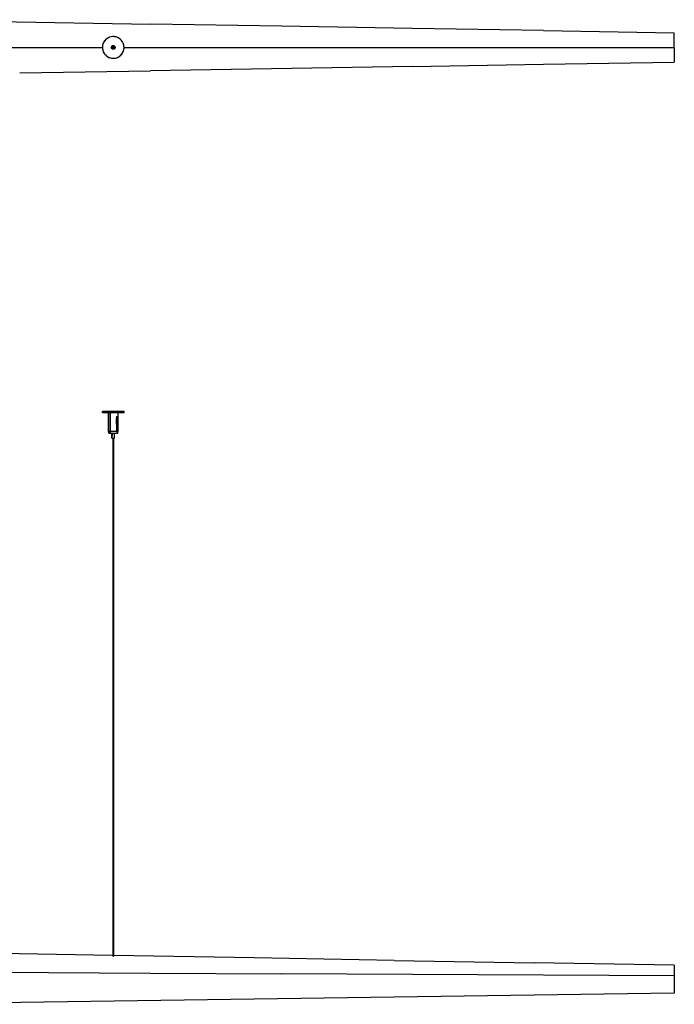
# Model space of a CAD drawing. Extents: x 0 to 2623, y 0 to 1316.
# Tile 8 of 9: x 1225 to 2100, y 0 to 1316. Entities that reach past the tile are written whole.
import ezdxf

# ---------------------------------------------------------------- set-up
doc = ezdxf.new("R2010")
doc.units = 0
doc.header["$MEASUREMENT"] = 0
doc.layers.add('MAKE2D$VISIBILE$CURVE', color=7, linetype='CONTINUOUS')

msp = doc.modelspace()

# ---------------------------------------------------------------- linework, layer by layer
at = {"layer": 'MAKE2D$VISIBILE$CURVE', "color": 7}
for p, q in [((1050, 1315.6), (1400, 1309.8)), ((1575, 1306.9), (1400, 1309.8)), ((1750, 1304), (1575, 1306.9)), ((1925, 1301.1), (1750, 1304)), ((1341.4, 1290.2), (1339.8, 1288.8)), ((1341.4, 1290.2), (1339.9, 1289)), ((1343.2, 1291.4), (1341.4, 1290.2)), ((1343.1, 1291.3), (1341.4, 1290.2)), ((1341.4, 1290.2), (1341.4, 1290.2)), ((1345.2, 1292.2), (1343.2, 1291.4)), ((1344.9, 1292.1), (1343.6, 1291.5)), ((1347.3, 1292.8), (1345.2, 1292.2)), ((1347.2, 1292.8), (1345.5, 1292.3)), ((1347.3, 1292.8), (1347.2, 1292.8)), ((1349.5, 1293), (1347.3, 1292.8)), ((1349.3, 1293), (1347.3, 1292.8)), ((1351.6, 1292.9), (1349.5, 1293)), ((1351.3, 1293), (1349.8, 1293)), ((1353.8, 1292.5), (1351.6, 1292.9)), ((1353.7, 1292.6), (1351.9, 1292.9)), ((1353.8, 1292.5), (1353.7, 1292.6)), ((1355.8, 1291.8), (1353.8, 1292.5)), ((1355.6, 1291.9), (1353.8, 1292.5)), ((1357.7, 1290.8), (1355.8, 1291.8)), ((1357.4, 1291), (1356.1, 1291.7)), ((1359.5, 1289.5), (1357.7, 1290.8)), ((1359.5, 1289.5), (1357.9, 1290.7)), ((1361, 1288), (1359.5, 1289.5)), ((1360.8, 1288.1), (1359.5, 1289.5)), ((1925, 1301.1), (2100, 1298.2)), ((2100, 1278.5), (2100, 1298.2)), ((1199.5, 1278.5), (1335.5, 1278.5)), ((1335.8, 1281.3), (1335.5, 1279.1)), ((1335.7, 1281.1), (1335.5, 1279.1)), ((1335.5, 1279.1), (1335.6, 1277.2)), ((1335.5, 1279.1), (1335.5, 1279.1)), ((1335.5, 1279.1), (1335.6, 1276.9)), ((1335.5, 1279.1), (1335.5, 1279.1)), ((1335.6, 1276.9), (1336, 1274.8)), ((1335.7, 1276.6), (1335.9, 1275.2)), ((1336.3, 1283.3), (1335.8, 1281.3)), ((1336.2, 1283), (1335.9, 1281.6)), ((1337.2, 1285.3), (1336.3, 1283.3)), ((1337.2, 1285.3), (1336.4, 1283.6)), ((1338.3, 1287.2), (1337.2, 1285.3)), ((1338.2, 1287), (1337.2, 1285.3)), ((1337.2, 1285.3), (1337.2, 1285.3)), ((1337.2, 1285.3), (1337.2, 1285.3)), ((1339.8, 1288.8), (1338.3, 1287.2)), ((1339.5, 1288.5), (1338.6, 1287.4)), ((1347.5, 1279), (1347.9, 1279.8)), ((1347.5, 1278.2), (1347.5, 1279)), ((1347.6, 1279), (1347.5, 1279)), ((1347.5, 1278.1), (1347.5, 1278.2)), ((1347.5, 1278.2), (1347.5, 1278.1)), ((1347.8, 1277.3), (1347.5, 1278.1)), ((1347.5, 1278.1), (1347.5, 1278.1)), ((1347.9, 1279.8), (1347.8, 1279.8)), ((1347.8, 1278.8), (1347.9, 1279.3)), ((1347.8, 1278.2), (1347.8, 1278.8)), ((1347.8, 1278.8), (1347.8, 1278.8)), ((1347.8, 1278.3), (1347.8, 1278.2)), ((1347.9, 1277.7), (1347.8, 1278.2)), ((1347.8, 1277.3), (1347.8, 1277.3)), ((1347.8, 1277.3), (1347.8, 1277.3)), ((1348.4, 1276.6), (1347.8, 1277.3)), ((1347.8, 1277.3), (1347.8, 1277.3)), ((1347.9, 1279.8), (1348.4, 1280.5)), ((1347.9, 1279.3), (1348.1, 1279.8)), ((1347.9, 1279.3), (1347.9, 1279.3)), ((1348.2, 1277.2), (1347.9, 1277.7)), ((1347.9, 1277.7), (1347.9, 1277.7)), ((1348.1, 1279.8), (1348.5, 1280.2)), ((1348.1, 1279.8), (1348.1, 1279.8)), ((1348.2, 1277.3), (1348.2, 1277.2)), ((1348.5, 1276.8), (1348.2, 1277.2)), ((1348.4, 1280.5), (1349.2, 1280.9)), ((1348.4, 1280.5), (1348.4, 1280.5)), ((1349.1, 1276.2), (1348.4, 1276.6)), ((1348.5, 1280.2), (1348.9, 1280.5)), ((1348.5, 1280.2), (1348.5, 1280.2)), ((1348.6, 1279.1), (1348.5, 1278.7)), ((1348.5, 1278.8), (1348.5, 1278.7)), ((1348.5, 1278.7), (1348.5, 1278.7)), ((1348.5, 1278.7), (1348.5, 1278.3)), ((1348.5, 1278.7), (1348.5, 1278.7)), ((1348.5, 1278.7), (1348.5, 1278.7)), ((1348.5, 1278.4), (1348.5, 1278.3)), ((1348.5, 1278.4), (1348.5, 1278.3)), ((1348.5, 1278.3), (1348.6, 1278)), ((1348.5, 1276.8), (1349, 1276.5)), ((1348.8, 1279.4), (1348.6, 1279.1)), ((1348.6, 1279.1), (1348.6, 1279)), ((1348.6, 1279.1), (1348.6, 1279)), ((1348.6, 1278.1), (1348.6, 1277.9)), ((1348.6, 1278), (1348.8, 1277.7)), ((1348.6, 1278), (1348.6, 1278)), ((1348.8, 1279.4), (1348.7, 1279.3)), ((1348.8, 1279.4), (1348.7, 1279.3)), ((1348.7, 1279.3), (1348.7, 1279.3)), ((1348.7, 1279.3), (1348.7, 1279.3)), ((1348.7, 1277.7), (1348.8, 1277.7)), ((1349, 1279.6), (1348.8, 1279.4)), ((1348.8, 1277.7), (1348.8, 1277.6)), ((1349, 1277.4), (1348.8, 1277.7)), ((1348.8, 1277.7), (1348.8, 1277.6)), ((1348.9, 1280.5), (1349.4, 1280.7)), ((1349, 1280.5), (1348.9, 1280.5)), ((1349, 1279.7), (1348.9, 1279.6)), ((1349.3, 1279.9), (1349, 1279.6)), ((1349, 1279.7), (1349, 1279.7)), ((1349, 1279.7), (1349, 1279.7)), ((1349, 1279.7), (1349, 1279.6)), ((1349, 1278.5), (1349.1, 1278.9)), ((1349, 1278.7), (1349.1, 1278.9)), ((1349, 1278.6), (1349, 1278.7)), ((1349, 1278.5), (1349, 1278.6)), ((1349.1, 1278.2), (1349, 1278.5)), ((1349, 1278.4), (1349, 1278.5)), ((1349.1, 1278.2), (1349, 1278.4)), ((1349, 1277.4), (1349.3, 1277.2)), ((1349.5, 1276.3), (1349, 1276.5)), ((1349, 1276.5), (1349, 1276.5)), ((1349.1, 1278.9), (1349.3, 1279.2)), ((1349.1, 1279.1), (1349.2, 1279.2)), ((1349.1, 1278.9), (1349.1, 1279.1)), ((1349.1, 1278.9), (1349.1, 1278.9)), ((1349.3, 1277.8), (1349.1, 1278.2)), ((1349.1, 1278.2), (1349.1, 1278.2)), ((1349.1, 1278.2), (1349.1, 1278.2)), ((1349.1, 1278.1), (1349.1, 1278.2)), ((1349.2, 1277.9), (1349.1, 1278.1)), ((1350, 1276), (1349.1, 1276.2)), ((1349.1, 1276.2), (1349.1, 1276.2)), ((1349.1, 1276.2), (1349.1, 1276.2)), ((1349.1, 1276.2), (1349.1, 1276.2)), ((1349.2, 1280.9), (1350, 1281)), ((1349.2, 1280.9), (1349.2, 1280.9)), ((1349.3, 1279.9), (1349.2, 1279.8)), ((1349.2, 1279.2), (1349.3, 1279.2)), ((1349.3, 1277.8), (1349.2, 1277.9)), ((1349.6, 1280), (1349.3, 1279.9)), ((1349.3, 1279.9), (1349.3, 1279.8)), ((1349.3, 1279.3), (1349.6, 1279.5)), ((1349.3, 1279.2), (1349.3, 1279.3)), ((1349.3, 1279.3), (1349.4, 1279.3)), ((1349.6, 1277.6), (1349.3, 1277.8)), ((1349.3, 1277.8), (1349.3, 1277.8)), ((1349.3, 1277.8), (1349.3, 1277.8)), ((1349.5, 1277.7), (1349.3, 1277.8)), ((1349.3, 1277.2), (1349.7, 1277.1)), ((1349.3, 1277.2), (1349.3, 1277.2)), ((1349.4, 1280.7), (1350, 1280.8)), ((1349.5, 1280.7), (1349.4, 1280.7)), ((1349.4, 1279.3), (1349.5, 1279.4)), ((1349.5, 1278.8), (1349.4, 1278.7)), ((1349.4, 1278.7), (1349.4, 1278.6)), ((1349.4, 1278.6), (1349.4, 1278.5)), ((1349.4, 1278.5), (1349.4, 1278.4)), ((1349.4, 1278.4), (1349.4, 1278.3)), ((1349.4, 1278.3), (1349.5, 1278.2)), ((1349.5, 1279.4), (1349.6, 1279.5)), ((1349.6, 1279), (1349.5, 1278.9)), ((1349.5, 1278.9), (1349.5, 1278.8)), ((1349.5, 1278.2), (1349.5, 1278.2)), ((1349.6, 1278.1), (1349.5, 1278.2)), ((1349.6, 1277.6), (1349.5, 1277.7)), ((1349.5, 1276.4), (1349.5, 1276.3)), ((1350, 1276.3), (1349.5, 1276.3)), ((1349.6, 1280), (1349.6, 1280)), ((1350, 1280), (1349.6, 1280)), ((1349.7, 1280), (1349.6, 1280)), ((1349.7, 1280), (1349.6, 1280)), ((1349.6, 1280), (1349.6, 1280)), ((1349.6, 1279.5), (1350, 1279.5)), ((1349.6, 1279.5), (1349.6, 1279.5)), ((1349.6, 1279.5), (1349.7, 1279.5)), ((1349.7, 1279), (1349.6, 1279)), ((1349.6, 1278.1), (1349.7, 1278)), ((1349.6, 1277.6), (1349.6, 1277.6)), ((1350, 1277.5), (1349.6, 1277.6)), ((1349.8, 1277.6), (1349.6, 1277.6)), ((1349.6, 1277.1), (1349.7, 1277.1)), ((1349.7, 1279.5), (1349.8, 1279.5)), ((1349.7, 1279.1), (1349.7, 1279)), ((1349.8, 1279.1), (1349.7, 1279.1)), ((1349.7, 1278), (1349.8, 1278)), ((1349.7, 1277.1), (1350, 1277)), ((1349.8, 1279.5), (1350, 1279.5)), ((1349.9, 1279.1), (1349.8, 1279.1)), ((1349.8, 1278), (1349.9, 1278)), ((1350, 1277.5), (1349.8, 1277.6)), ((1350, 1280.8), (1349.9, 1280.8)), ((1350.1, 1280), (1349.9, 1280)), ((1350, 1279.1), (1349.9, 1279.1)), ((1349.9, 1278), (1350, 1277.9)), ((1350, 1281), (1350.9, 1280.9)), ((1350, 1281), (1350, 1281)), ((1350, 1280.8), (1350.5, 1280.7)), ((1350.3, 1280), (1350, 1280)), ((1350, 1280), (1350, 1280)), ((1350, 1279.5), (1350, 1279.5)), ((1350, 1279.5), (1350.4, 1279.5)), ((1350, 1279.5), (1350.2, 1279.5)), ((1350.1, 1279.1), (1350, 1279.1)), ((1350, 1277.9), (1350.1, 1277.9)), ((1350.4, 1277.6), (1350, 1277.5)), ((1350.2, 1277.6), (1350, 1277.5)), ((1350, 1277.5), (1350, 1277.5)), ((1350, 1277), (1350.4, 1277.1)), ((1350, 1277), (1350, 1277)), ((1350.6, 1276.4), (1350, 1276.3)), ((1350, 1276.3), (1350.1, 1276.3)), ((1350.8, 1276.2), (1350, 1276)), ((1350.2, 1279.1), (1350.1, 1279.1)), ((1350.1, 1277.9), (1350.2, 1278)), ((1350.2, 1279.5), (1350.4, 1279.5)), ((1350.3, 1279.1), (1350.2, 1279.1)), ((1350.2, 1278), (1350.3, 1278)), ((1350.3, 1277.6), (1350.2, 1277.6)), ((1350.7, 1279.9), (1350.3, 1280)), ((1350.4, 1280), (1350.3, 1280)), ((1350.4, 1280), (1350.3, 1280)), ((1350.4, 1279), (1350.3, 1279.1)), ((1350.3, 1278), (1350.4, 1278.1)), ((1350.3, 1278), (1350.3, 1278)), ((1350.4, 1277.6), (1350.3, 1277.6)), ((1350.3, 1277.1), (1350.4, 1277.1)), ((1350.4, 1279.5), (1350.4, 1279.5)), ((1350.4, 1279.5), (1350.7, 1279.3)), ((1350.4, 1279.5), (1350.5, 1279.4)), ((1350.5, 1278.9), (1350.4, 1279)), ((1350.4, 1278.1), (1350.5, 1278.2)), ((1350.7, 1277.8), (1350.4, 1277.6)), ((1350.5, 1277.7), (1350.4, 1277.6)), ((1350.4, 1277.6), (1350.4, 1277.6)), ((1350.4, 1277.1), (1350.7, 1277.2)), ((1350.5, 1280.7), (1351, 1280.5)), ((1350.5, 1280.7), (1350.5, 1280.7)), ((1350.7, 1279.3), (1350.5, 1279.4)), ((1350.5, 1278.8), (1350.5, 1278.9)), ((1350.6, 1278.8), (1350.5, 1278.8)), ((1350.5, 1278.3), (1350.6, 1278.4)), ((1350.5, 1278.2), (1350.5, 1278.3)), ((1350.6, 1277.8), (1350.5, 1277.7)), ((1350.7, 1279.9), (1350.6, 1279.9)), ((1350.6, 1278.7), (1350.6, 1278.8)), ((1350.6, 1278.6), (1350.6, 1278.7)), ((1350.6, 1278.5), (1350.6, 1278.6)), ((1350.6, 1278.4), (1350.6, 1278.5)), ((1350.7, 1277.8), (1350.6, 1277.8)), ((1351.1, 1276.6), (1350.6, 1276.4)), ((1350.6, 1276.4), (1350.6, 1276.4)), ((1350.7, 1279.9), (1350.7, 1279.9)), ((1351, 1279.7), (1350.7, 1279.9)), ((1350.7, 1279.9), (1350.7, 1279.9)), ((1350.7, 1279.3), (1350.7, 1279.2)), ((1350.7, 1279.3), (1350.7, 1279.3)), ((1350.7, 1279.2), (1350.9, 1278.9)), ((1350.7, 1279.2), (1350.8, 1279.2)), ((1350.9, 1278.2), (1350.7, 1277.8)), ((1350.8, 1277.9), (1350.7, 1277.8)), ((1350.7, 1277.8), (1350.7, 1277.8)), ((1350.7, 1277.2), (1351, 1277.4)), ((1350.7, 1277.2), (1350.7, 1277.2)), ((1350.8, 1279.2), (1350.9, 1279)), ((1350.9, 1278), (1350.8, 1277.9)), ((1351.6, 1276.6), (1350.8, 1276.2)), ((1350.8, 1276.2), (1350.8, 1276.2)), ((1350.9, 1280.9), (1350.9, 1280.9)), ((1350.9, 1280.9), (1350.9, 1280.9)), ((1351.6, 1280.4), (1350.9, 1280.9)), ((1350.9, 1280.9), (1350.9, 1280.9)), ((1350.9, 1279), (1350.9, 1278.9)), ((1350.9, 1278.9), (1351, 1278.5)), ((1350.9, 1278.9), (1350.9, 1278.9)), ((1350.9, 1278.9), (1350.9, 1278.9)), ((1350.9, 1278.9), (1351, 1278.7)), ((1351, 1278.5), (1350.9, 1278.2)), ((1351, 1278.4), (1350.9, 1278.2)), ((1350.9, 1278.2), (1350.9, 1278.2)), ((1350.9, 1278.2), (1350.9, 1278)), ((1351, 1280.5), (1351, 1280.6)), ((1351, 1280.5), (1351.5, 1280.2)), ((1351.2, 1279.4), (1351, 1279.7)), ((1351, 1278.7), (1351, 1278.5)), ((1351, 1278.5), (1351, 1278.5)), ((1351, 1278.5), (1351, 1278.4)), ((1351, 1277.4), (1351.2, 1277.7)), ((1351, 1277.4), (1351, 1277.4)), ((1351.5, 1276.9), (1351.1, 1276.6)), ((1351.1, 1276.6), (1351.1, 1276.6)), ((1351.4, 1279.1), (1351.2, 1279.4)), ((1351.2, 1279.4), (1351.2, 1279.4)), ((1351.2, 1277.7), (1351.4, 1278)), ((1351.2, 1277.7), (1351.3, 1277.7)), ((1351.5, 1278.7), (1351.4, 1279.1)), ((1351.4, 1279.1), (1351.4, 1279.1)), ((1351.4, 1278), (1351.5, 1278.4)), ((1351.4, 1278), (1351.4, 1278)), ((1351.5, 1280.2), (1351.8, 1279.8)), ((1351.5, 1278.7), (1351.5, 1278.8)), ((1351.5, 1278.4), (1351.5, 1278.7)), ((1351.5, 1278.3), (1351.5, 1278.4)), ((1351.9, 1277.3), (1351.5, 1276.9)), ((1351.5, 1276.9), (1351.5, 1276.9)), ((1351.6, 1280.4), (1352.2, 1279.8)), ((1352.1, 1277.3), (1351.6, 1276.6)), ((1351.6, 1276.6), (1351.6, 1276.6)), ((1351.8, 1279.8), (1351.8, 1279.9)), ((1351.8, 1279.8), (1352.1, 1279.4)), ((1351.8, 1277.3), (1351.9, 1277.3)), ((1352.1, 1277.8), (1351.9, 1277.3)), ((1352.1, 1279.4), (1352.2, 1278.8)), ((1352.1, 1279.3), (1352.1, 1279.4)), ((1352.2, 1278.3), (1352.1, 1277.8)), ((1352.5, 1278.1), (1352.1, 1277.3)), ((1352.1, 1277.8), (1352.1, 1277.8)), ((1352.1, 1277.2), (1352.2, 1277.3)), ((1352.2, 1279.8), (1352.2, 1279.8)), ((1352.2, 1279.8), (1352.2, 1279.7)), ((1352.2, 1279.7), (1352.2, 1279.8)), ((1352.2, 1279.7), (1352.5, 1279)), ((1352.2, 1278.8), (1352.2, 1278.9)), ((1352.2, 1278.8), (1352.2, 1278.3)), ((1352.2, 1278.3), (1352.2, 1278.3)), ((1352.4, 1278.1), (1352.5, 1278.1)), ((1352.5, 1279), (1352.5, 1278.9)), ((1352.5, 1278.9), (1352.5, 1279)), ((1352.5, 1278.9), (1352.5, 1278.1)), ((1352.5, 1278.9), (1352.5, 1278.9)), ((1362.3, 1286.2), (1361, 1288)), ((1362.1, 1286.5), (1361.2, 1287.7)), ((1363.3, 1284.3), (1362.3, 1286.2)), ((1364, 1282.3), (1363.3, 1284.3)), ((1363.3, 1284.3), (1363.3, 1284.3)), ((1363.3, 1284.3), (1363.3, 1284.3)), ((1364.4, 1280.1), (1364, 1282.3)), ((1364.2, 1275.8), (1364.5, 1278)), ((1364.5, 1278), (1364.4, 1280.1)), ((1364.5, 1278.5), (1538.2, 1278.5)), ((1364.5, 1278), (1364.5, 1278)), ((1364.5, 1278), (1364.5, 1278)), ((1538.2, 1278.5), (1725.5, 1278.5)), ((1725.5, 1278.5), (1912.8, 1278.5)), ((1912.8, 1278.5), (2100, 1278.5)), ((2100, 1278.5), (2100, 1258.9)), ((1336, 1274.8), (1336.7, 1272.8)), ((1336.1, 1274.6), (1336.7, 1272.8)), ((1336.7, 1272.8), (1337.7, 1270.8)), ((1336.7, 1272.8), (1336.7, 1272.7)), ((1336.7, 1272.7), (1337.6, 1271)), ((1337.7, 1270.8), (1339, 1269.1)), ((1337.9, 1270.6), (1338.8, 1269.4)), ((1340.5, 1267.6), (1339, 1269.1)), ((1339.1, 1269), (1340.5, 1267.6)), ((1340.5, 1267.6), (1342.3, 1266.3)), ((1342.3, 1266.3), (1344.2, 1265.3)), ((1344.2, 1265.3), (1346.2, 1264.5)), ((1346.2, 1264.5), (1348.4, 1264.1)), ((1348.4, 1264.1), (1350.5, 1264)), ((1350, 1276), (1350, 1276)), ((1350.5, 1264), (1352.7, 1264.3)), ((1352.7, 1264.3), (1354.8, 1264.8)), ((1352.7, 1264.3), (1352.7, 1264.3)), ((1354.8, 1264.8), (1356.8, 1265.7)), ((1356.8, 1265.7), (1358.6, 1266.9)), ((1358.6, 1266.9), (1360.2, 1268.3)), ((1358.6, 1266.9), (1358.6, 1266.9)), ((1358.6, 1266.9), (1358.6, 1266.9)), ((1360.2, 1268.3), (1361.7, 1269.9)), ((1361.7, 1269.9), (1362.8, 1271.7)), ((1362.8, 1271.7), (1363.7, 1273.7)), ((1362.8, 1271.7), (1362.8, 1271.7)), ((1362.8, 1271.7), (1362.8, 1271.7)), ((1363.7, 1273.7), (1364.2, 1275.8)), ((1363.8, 1274.1), (1364.1, 1275.5)), ((1750, 1253.1), (1400, 1247.3)), ((1750, 1253.1), (1925, 1256)), ((1925, 1256), (2100, 1258.9)), ((1225, 1244.4), (1400, 1247.3)), ((1335.5, 790.3), (1335.5, 792.3)), ((1335.5, 792.3), (1335.5, 792.3)), ((1335.7, 792.3), (1335.5, 792.3)), ((1335.5, 792.3), (1335.5, 790.3)), ((1335.7, 790.3), (1335.5, 790.3)), ((1336.1, 792.3), (1335.7, 792.3)), ((1336.1, 790.3), (1335.7, 790.3)), ((1336.7, 792.3), (1336.1, 792.3)), ((1336.7, 790.3), (1336.1, 790.3)), ((1337.4, 792.3), (1336.7, 792.3)), ((1337.4, 790.3), (1336.7, 790.3)), ((1338.3, 792.3), (1337.4, 792.3)), ((1338.3, 790.3), (1337.4, 790.3)), ((1339.3, 792.3), (1338.3, 792.3)), ((1339.3, 790.3), (1338.3, 790.3)), ((1340.5, 792.3), (1339.3, 792.3)), ((1340.5, 790.3), (1339.3, 790.3)), ((1341.8, 792.3), (1340.5, 792.3)), ((1340.5, 792.3), (1340.5, 790.3)), ((1341.8, 790.3), (1340.5, 790.3)), ((1343.2, 792.3), (1341.8, 792.3)), ((1343.2, 790.3), (1341.8, 790.3)), ((1344.7, 792.3), (1343.2, 792.3)), ((1343.5, 790.3), (1343.2, 790.3)), ((1344, 790.3), (1343.5, 790.3)), ((1343.5, 765.3), (1343.5, 790.3)), ((1343.5, 790.3), (1343.5, 765.3)), ((1344.4, 790.3), (1344, 790.3)), ((1344.7, 790.3), (1344.4, 790.3)), ((1346.2, 792.3), (1344.7, 792.3)), ((1346.2, 790.3), (1344.7, 790.3)), ((1345.8, 790.3), (1345.8, 765.3)), ((1347.8, 792.3), (1346.2, 792.3)), ((1347.8, 790.3), (1346.2, 790.3)), ((1349.4, 792.3), (1347.8, 792.3)), ((1349.4, 790.3), (1347.8, 790.3)), ((1351, 792.3), (1349.4, 792.3)), ((1351, 790.3), (1349.4, 790.3)), ((1352.7, 792.3), (1351, 792.3)), ((1352.7, 790.3), (1351, 790.3)), ((1354.2, 792.3), (1352.7, 792.3)), ((1354.2, 790.3), (1352.7, 790.3)), ((1355.8, 792.3), (1354.2, 792.3)), ((1355.8, 790.3), (1354.2, 790.3)), ((1357.2, 792.3), (1355.8, 792.3)), ((1356.4, 790.3), (1355.8, 790.3)), ((1356.5, 790.3), (1356.4, 790.3)), ((1357.2, 790.3), (1356.5, 790.3)), ((1356.5, 765.3), (1356.5, 790.3)), ((1358.6, 792.3), (1357.2, 792.3)), ((1358.6, 790.3), (1357.2, 790.3)), ((1359.8, 792.3), (1358.6, 792.3)), ((1359.8, 790.3), (1358.6, 790.3)), ((1361, 792.3), (1359.8, 792.3)), ((1361, 790.3), (1359.8, 790.3)), ((1362, 792.3), (1361, 792.3)), ((1362, 790.3), (1361, 790.3)), ((1362.8, 792.3), (1362, 792.3)), ((1362.8, 790.3), (1362, 790.3)), ((1363.5, 792.3), (1362.8, 792.3)), ((1363.5, 790.3), (1362.8, 790.3)), ((1364, 792.3), (1363.5, 792.3)), ((1364, 790.3), (1363.5, 790.3)), ((1364.3, 792.3), (1364, 792.3)), ((1364.3, 790.3), (1364, 790.3)), ((1364.5, 792.3), (1364.3, 792.3)), ((1364.5, 790.3), (1364.3, 790.3)), ((1364.5, 790.3), (1364.5, 792.3)), ((1364.5, 792.3), (1364.5, 792.3)), ((1364.5, 790.3), (1364.5, 790.3)), ((1354.2, 783.6), (1355.5, 785.3)), ((1354.2, 785.3), (1354.2, 783.6)), ((1354.2, 785.3), (1354.5, 785.3)), ((1354.2, 783.6), (1354.4, 783.8)), ((1354.2, 775.3), (1354.2, 783.6)), ((1354.7, 784.3), (1354.4, 783.8)), ((1354.5, 785.3), (1354.8, 785.3)), ((1355.1, 784.8), (1354.7, 784.3)), ((1354.8, 785.3), (1354.9, 785.3)), ((1355, 785.3), (1354.9, 785.3)), ((1355, 785.3), (1355.3, 785.3)), ((1355.5, 785.3), (1355.1, 784.8)), ((1355.3, 785.3), (1355.5, 785.3)), ((1355.5, 775.3), (1355.5, 785.3)), ((1343.5, 765.3), (1343.5, 765.3)), ((1343.6, 765.3), (1343.5, 765.3)), ((1343.8, 765.3), (1343.6, 765.3)), ((1344, 765.3), (1343.8, 765.3)), ((1344, 765.3), (1344, 765.3)), ((1344.4, 765.3), (1344, 765.3)), ((1344, 763.3), (1344, 765.3)), ((1344, 763.3), (1344.1, 763.3)), ((1344, 763.3), (1344, 763.3)), ((1344.1, 763.3), (1344.3, 763.3)), ((1344.3, 763.3), (1344.5, 763.3)), ((1344.8, 765.3), (1344.4, 765.3)), ((1344.5, 763.3), (1344.8, 763.3)), ((1345.2, 765.3), (1344.8, 765.3)), ((1344.8, 763.3), (1345.2, 763.3)), ((1345.8, 765.3), (1345.2, 765.3)), ((1345.2, 763.3), (1345.6, 763.3)), ((1345.6, 763.3), (1346.1, 763.3)), ((1346.3, 765.3), (1345.8, 765.3)), ((1346.1, 765.3), (1346.1, 764.3)), ((1346.1, 763.3), (1346.1, 764.3)), ((1346.1, 763.3), (1346.6, 763.3)), ((1346.9, 765.3), (1346.3, 765.3)), ((1346.6, 763.3), (1347.2, 763.3)), ((1347.6, 765.3), (1346.9, 765.3)), ((1347.2, 763.3), (1347.8, 763.3)), ((1348.3, 765.3), (1347.6, 765.3)), ((1347.8, 763.3), (1348.1, 763.3)), ((1348.1, 763.3), (1348.4, 763.3)), ((1348.1, 756.6), (1348.1, 763.3)), ((1349, 765.3), (1348.3, 765.3)), ((1348.4, 763.3), (1348.8, 763.3)), ((1348.8, 763.3), (1349.1, 763.3)), ((1348.8, 763.3), (1348.8, 763.3)), ((1348.8, 763.3), (1348.8, 760)), ((1349.7, 765.3), (1349, 765.3)), ((1349.1, 763.3), (1349.8, 763.3)), ((1350.5, 765.3), (1349.7, 765.3)), ((1349.8, 763.3), (1350.4, 763.3)), ((1350.4, 763.3), (1351.1, 763.3)), ((1351.2, 765.3), (1350.5, 765.3)), ((1351.1, 763.3), (1351.8, 763.3)), ((1351.9, 765.3), (1351.2, 765.3)), ((1351.8, 763.3), (1351.9, 763.3)), ((1352.6, 765.3), (1351.9, 765.3)), ((1351.9, 763.3), (1352.4, 763.3)), ((1351.9, 756.6), (1351.9, 763.3)), ((1352.4, 763.3), (1353, 763.3)), ((1353.2, 765.3), (1352.6, 765.3)), ((1353, 763.3), (1353.6, 763.3)), ((1353.8, 765.3), (1353.2, 765.3)), ((1353.6, 763.3), (1354.1, 763.3)), ((1353.8, 765.3), (1354.2, 765.3)), ((1354.1, 763.3), (1354.5, 763.3)), ((1354.2, 775.3), (1354.2, 765.3)), ((1354.4, 765.3), (1354.2, 765.5)), ((1354.2, 765.3), (1354.2, 765.5)), ((1354.2, 765.3), (1354.5, 765.3)), ((1354.2, 765.3), (1354.2, 765.3)), ((1354.5, 765.3), (1355, 765.3)), ((1354.5, 763.3), (1355, 763.3)), ((1355.3, 765.3), (1355, 765.3)), ((1355, 763.3), (1355.3, 763.3)), ((1355.5, 765.3), (1355.3, 765.3)), ((1355.3, 763.3), (1355.6, 763.3)), ((1355.5, 765.3), (1355.5, 775.3)), ((1355.7, 765.3), (1355.5, 765.3)), ((1355.6, 763.3), (1355.8, 763.3)), ((1356, 765.3), (1355.7, 765.3)), ((1355.8, 763.3), (1355.9, 763.3)), ((1355.9, 763.3), (1356, 763.3)), ((1356, 763.3), (1356, 765.3)), ((1356, 765.3), (1356, 765.3)), ((1356.3, 765.3), (1356, 765.3)), ((1356, 763.3), (1356, 763.3)), ((1356.4, 765.3), (1356.3, 765.3)), ((1356.5, 765.3), (1356.4, 765.3)), ((1356.5, 765.3), (1356.5, 765.3)), ((1348.1, 756.6), (1348.2, 756.6)), ((1348.1, 756.6), (1348.1, 756.6)), ((1348.1, 756.6), (1348.1, 756.6)), ((1348.2, 756.6), (1348.3, 756.6)), ((1348.3, 756.6), (1348.4, 756.6)), ((1348.4, 756.6), (1348.5, 756.6)), ((1348.5, 756.6), (1348.6, 756.6)), ((1348.6, 756.6), (1348.8, 756.6)), ((1348.8, 756.6), (1348.8, 760)), ((1348.8, 756.6), (1348.9, 756.6)), ((1348.9, 756.6), (1349.1, 756.6)), ((1349.1, 756.6), (1349.3, 756.6)), ((1349.3, 756.6), (1349.4, 756.6)), ((1349.4, 756.6), (1349.5, 756.6)), ((1349.4, 756.6), (1349.4, 64.7)), ((1349.5, 756.6), (1349.7, 756.6)), ((1349.6, 756.6), (1349.6, 751.7)), ((1349.6, 751.7), (1349.6, 740)), ((1349.7, 756.6), (1349.9, 756.6)), ((1349.9, 756.6), (1350.1, 756.6)), ((1350.1, 756.6), (1350.4, 756.6)), ((1350.4, 756.6), (1350.6, 756.6)), ((1350.6, 756.6), (1350.8, 756.6)), ((1350.6, 756.6), (1350.6, 64.7)), ((1350.6, 756.6), (1350.6, 756.6)), ((1350.8, 756.6), (1350.9, 756.6)), ((1350.9, 756.6), (1351.1, 756.6)), ((1351.1, 756.6), (1351.3, 756.6)), ((1351.3, 756.6), (1351.4, 756.6)), ((1351.4, 756.6), (1351.6, 756.6)), ((1351.6, 756.6), (1351.7, 756.6)), ((1351.7, 756.6), (1351.8, 756.6)), ((1351.8, 756.6), (1351.9, 756.6)), ((1351.8, 756.6), (1351.8, 756.6)), ((1351.9, 756.6), (1351.9, 756.6)), ((1349.6, 740), (1349.6, 736.9)), ((1349.6, 736.9), (1349.6, 728.3)), ((1349.6, 728.3), (1349.6, 723.7)), ((1349.6, 723.7), (1349.6, 716.7)), ((1349.6, 716.7), (1349.6, 710.5)), ((1349.6, 710.5), (1349.6, 705)), ((1349.6, 705), (1349.6, 697.3)), ((1349.6, 697.3), (1349.6, 693.3)), ((1349.6, 693.3), (1349.6, 684.1)), ((1349.6, 684.1), (1349.6, 681.7)), ((1349.6, 681.7), (1349.6, 670.9)), ((1349.6, 670.9), (1349.6, 670)), ((1349.6, 670), (1349.6, 658.3)), ((1349.6, 658.3), (1349.6, 657.7)), ((1349.6, 657.7), (1349.6, 646.7)), ((1349.6, 646.7), (1349.6, 635)), ((1349.6, 635), (1349.6, 631.3)), ((1349.6, 631.3), (1349.6, 618)), ((1349.6, 618), (1349.6, 611.7)), ((1349.6, 611.7), (1349.6, 604.8)), ((1349.6, 604.8), (1349.6, 591.6)), ((1349.6, 591.6), (1349.6, 588.3)), ((1349.6, 588.3), (1349.6, 578.4)), ((1349.6, 578.4), (1349.6, 576.7)), ((1349.6, 576.7), (1349.6, 565.2)), ((1349.6, 565.2), (1349.6, 553.3)), ((1349.6, 553.3), (1349.6, 552)), ((1349.6, 552), (1349.6, 541.7)), ((1349.6, 541.7), (1349.6, 538.8)), ((1349.6, 538.8), (1349.6, 530)), ((1349.6, 530), (1349.6, 525.6)), ((1349.6, 525.6), (1349.6, 518.3)), ((1349.6, 518.3), (1349.6, 512.4)), ((1349.6, 512.4), (1349.6, 506.7)), ((1349.6, 506.7), (1349.6, 499.2)), ((1349.6, 499.2), (1349.6, 495)), ((1349.6, 495), (1349.6, 486)), ((1349.6, 486), (1349.6, 483.3)), ((1349.6, 483.3), (1349.6, 472.8)), ((1349.6, 472.8), (1349.6, 460)), ((1349.6, 460), (1349.6, 459.6)), ((1349.6, 459.6), (1349.6, 448.3)), ((1349.6, 448.3), (1349.6, 446.3)), ((1349.6, 446.3), (1349.6, 436.7)), ((1349.6, 436.7), (1349.6, 433.1)), ((1349.6, 433.1), (1349.6, 425)), ((1349.6, 425), (1349.6, 419.9)), ((1349.6, 419.9), (1349.6, 413.3)), ((1349.6, 413.3), (1349.6, 406.7)), ((1349.6, 406.7), (1349.6, 401.7)), ((1349.6, 401.7), (1349.6, 393.5)), ((1349.6, 393.5), (1349.6, 380.3)), ((1349.6, 380.3), (1349.6, 378.3)), ((1349.6, 378.3), (1349.6, 367.1)), ((1349.6, 367.1), (1349.6, 353.9)), ((1349.6, 353.9), (1349.6, 340.7)), ((1349.6, 340.7), (1349.6, 331.7)), ((1349.6, 331.7), (1349.6, 327.5)), ((1349.6, 327.5), (1349.6, 320)), ((1349.6, 320), (1349.6, 308.3)), ((1349.6, 308.3), (1349.6, 301.1)), ((1349.6, 301.1), (1349.6, 296.7)), ((1349.6, 296.7), (1349.6, 287.9)), ((1349.6, 287.9), (1349.6, 274.7)), ((1349.6, 274.7), (1349.6, 261.7)), ((1349.6, 261.7), (1349.6, 261.4)), ((1349.6, 261.4), (1349.6, 248.2)), ((1349.6, 248.2), (1349.6, 235)), ((1349.6, 235), (1349.6, 226.7)), ((1349.6, 226.7), (1349.6, 221.8)), ((1349.6, 221.8), (1349.6, 208.6)), ((1349.6, 208.6), (1349.6, 203.3)), ((1349.6, 203.3), (1349.6, 195.4)), ((1349.6, 195.4), (1349.6, 191.7)), ((1349.6, 191.7), (1349.6, 180)), ((1349.6, 180), (1349.6, 168.3)), ((1349.6, 168.3), (1349.6, 156.7)), ((1349.6, 156.7), (1349.6, 155.8)), ((1349.6, 155.8), (1349.6, 145)), ((1349.6, 145), (1349.6, 142.6)), ((1349.6, 142.6), (1349.6, 133.3)), ((1349.6, 133.3), (1349.6, 121.7)), ((1349.6, 121.7), (1349.6, 116.2)), ((1349.6, 116.2), (1349.6, 103)), ((1349.6, 103), (1349.6, 98.3)), ((1349.6, 98.3), (1349.6, 86.7)), ((1349.6, 86.7), (1349.6, 76.5)), ((1349, 65.3), (1199.5, 67.9)), ((1349.6, 76.5), (1349.6, 64.6)), ((1349.1, 65), (1349, 65.3)), ((1349.3, 64.8), (1349.1, 65)), ((1349.4, 64.7), (1349.3, 64.8)), ((1349.6, 64.6), (1349.4, 64.7)), ((1350, 64.5), (1349.6, 64.6)), ((1350.4, 64.6), (1350, 64.5)), ((1350, 64.5), (1350.1, 64.5)), ((1350.1, 64.5), (1350.2, 64.5)), ((1350.2, 64.5), (1350.3, 64.6)), ((1350.3, 64.6), (1350.4, 64.6)), ((1350.6, 64.7), (1350.4, 64.6)), ((1350.5, 64.6), (1350.6, 64.7)), ((1350.5, 64.6), (1350.5, 64.6)), ((1350.6, 64.7), (1350.7, 64.7)), ((1350.7, 64.7), (1350.6, 64.7)), ((1350.9, 65), (1350.7, 64.7)), ((1351, 65.2), (1350.9, 65)), ((1350.9, 65), (1351, 65)), ((1351, 65.2), (1351, 65.2)), ((1351, 65.1), (1351, 65.2)), ((1538.2, 62), (1351, 65.2)), ((1351, 65), (1351, 65.1)), ((1725.5, 58.7), (1538.2, 62)), ((1725.5, 58.7), (1912.8, 55.4)), ((2100, 52.2), (1912.8, 55.4)), ((1050, 43.6), (1400, 41.7)), ((1400, 41.7), (1575, 40.7)), ((1750, 39.8), (1575, 40.7)), ((2100, 37.9), (1750, 39.8)), ((2100, 52.2), (2100, 14.8)), ((2100, 14.8), (1050, 0))]:
    msp.add_line(p, q, dxfattribs=at)
for centre, radius, start, end in [((1351.3, 1279.1), 13.1, 14.9261, 32.0474), ((1349.9, 1278.5), 14.6, 350.217, 13.4419), ((1350, 1278.6), 14.5, 229.3773, 313.9022), ((1349.9, 1278.7), 14.7, 316.4027, 339.5554)]:
    msp.add_arc(centre, radius, start, end, dxfattribs=at)

doc.saveas('drawing.dxf')
